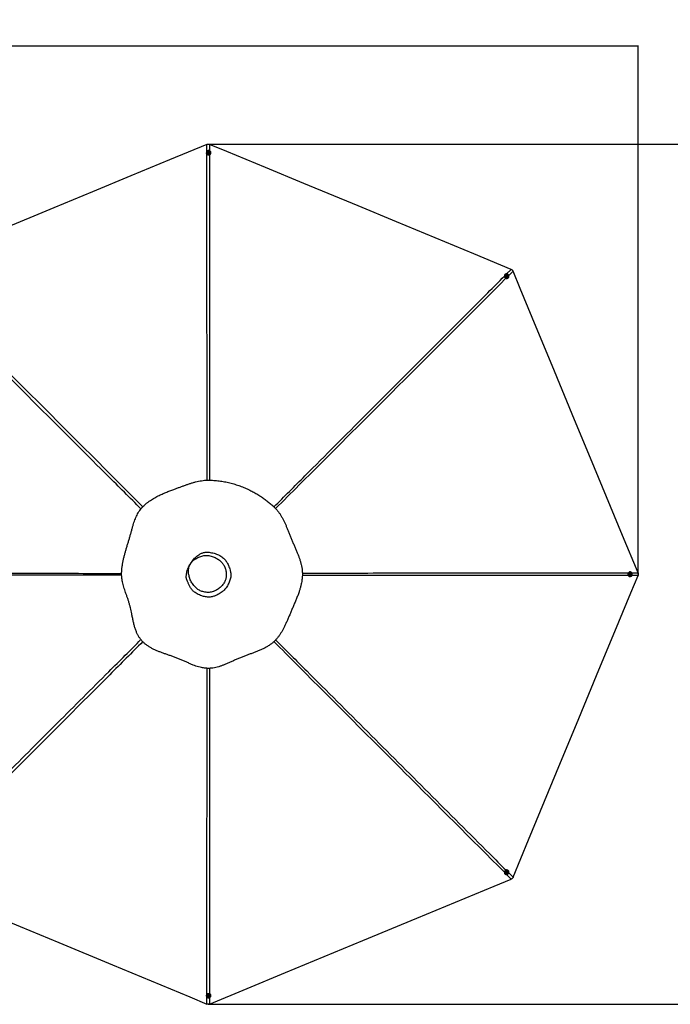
# Model space of a CAD drawing. Header units: millimetres. Extents: x 20 to 26059, y 28 to 17777.
# Tile 66 of 90: x 10965 to 16260, y 9765 to 17777. Entities that reach past the tile are written whole.
import ezdxf

# ---------------------------------------------------------------- set-up
doc = ezdxf.new("R2010")
doc.units = ezdxf.units.MM
doc.header["$LTSCALE"] = 2
doc.layers.add('COMPONENT_GEOMETRY', color=7, linetype='Continuous')
doc.styles.add('SLDTEXTSTYLE0', font='TXT', dxfattribs={"width": 0.75})
doc.dimstyles.new('SLDDIMSTYLE0', dxfattribs={"dimtxt": 150, "dimasz": 6.604, "dimexe": 0, "dimexo": 0.0625, "dimgap": 37.5, "dimtad": 0, "dimtih": 1, "dimtoh": 1, "dimdec": 0, "dimrnd": 1e-09, "dimzin": 12, "dimdsep": 46, "dimtxsty": 'SLDTEXTSTYLE0', "dimsah": 1, "dimcen": 0.09, "dimadec": 0, "dimazin": 3, "dimtfac": 1, "dimtdec": 0, "dimtofl": 0, "dimtmove": 0, "dimatfit": 3, "dimfxl": 1, "dimfrac": 2, "dimtolj": 1, "dimtzin": 12, "dimarcsym": 0})

# ---------------------------------------------------------------- blocks, each defined once
blk = doc.blocks.new('_D')
at = {"layer": 'COMPONENT_GEOMETRY', "color": 7}
for p, q in [((8742.9, 17777.2), (8697.2, 17777.2)), ((8697.2, 17777.2), (8697.2, 17539.1)), ((9454, 17777.2), (9499.7, 17777.2)), ((9499.7, 17777.2), (9499.7, 17539.1)), ((2197.2, 13286.2), (2197.2, 17567.6)), ((2197.2, 17561.2), (8628.2, 17561.2)), ((15999.8, 17561.2), (9568.7, 17561.2)), ((15999.8, 13309.5), (15999.8, 17567.6)), ((8697.2, 17539.1), (8742.9, 17539.1)), ((9499.7, 17539.1), (9454, 17539.1))]:
    blk.add_line(p, q, dxfattribs=at)
for points in [[(2197.2, 17561.2), (2203.8, 17560.2), (2203.8, 17562.2)], [(15999.8, 17561.2), (15993.1, 17562.2), (15993.1, 17560.2)]]:
    blk.add_solid(points, dxfattribs=at)
at = {"layer": 'COMPONENT_GEOMETRY', "color": 7, "char_height": 150, "attachment_point": 1, "style": 'SLDTEXTSTYLE0'}
for s, insert in [('22\'7.70"', (8742.9, 17732.5)), ('6901mm', (8689.3, 17508.1))]:
    blk.add_mtext(s, dxfattribs=dict(at, insert=insert))
blk = doc.blocks.new('_D_1')
at = {"layer": 'COMPONENT_GEOMETRY', "color": 7}
for p, q in [((12532.8, 16764.3), (17121, 16764.3)), ((17114.6, 16764.3), (17114.6, 13510.9)), ((16759.1, 13480.5), (16713.4, 13480.5)), ((16713.4, 13480.5), (16713.4, 13242.3)), ((17470.1, 13480.5), (17515.8, 13480.5)), ((17515.8, 13480.5), (17515.8, 13242.3)), ((16713.4, 13242.3), (16759.1, 13242.3)), ((17515.8, 13242.3), (17470.1, 13242.3)), ((17114.6, 9764.5), (17114.6, 13017.9)), ((12552.6, 9764.5), (17121, 9764.5))]:
    blk.add_line(p, q, dxfattribs=at)
for points in [[(17114.6, 16764.3), (17113.6, 16757.7), (17115.6, 16757.7)], [(17114.6, 9764.5), (17115.6, 9771.1), (17113.6, 9771.1)]]:
    blk.add_solid(points, dxfattribs=at)
at = {"layer": 'COMPONENT_GEOMETRY', "color": 7, "char_height": 150, "attachment_point": 1, "style": 'SLDTEXTSTYLE0'}
for s, insert in [('11\'5.79"', (16759.1, 13435.7)), ('3500mm', (16705.4, 13211.3))]:
    blk.add_mtext(s, dxfattribs=dict(at, insert=insert))

msp = doc.modelspace()

# ---------------------------------------------------------------- linework, layer by layer
at = {"color": 8, "linetype": 'Continuous', "lineweight": 25}
for p, q in [((12489.24, 16706.53), (12489.23, 16762.15)), ((12510.47, 16762.15), (12510.46, 16710.35)), ((14928.26, 15707.85), (14965.6, 15745.2)), ((14980.62, 15730.18), (14945.21, 15694.78)), ((15997.57, 13253.81), (15947.3, 13253.82)), ((15947.46, 13275.05), (15997.57, 13275.05)), ((14965.6, 10783.67), (14928.25, 10821.03)), ((14945.16, 10834.13), (14980.62, 10798.68)), ((12489.23, 9766.72), (12489.24, 9822.29)), ((12510.47, 9818.55), (12510.47, 9766.72))]:
    msp.add_line(p, q, dxfattribs=at)
at = {"color": 7, "linetype": 'Continuous', "lineweight": 25}
for p, q in [((12483.91, 16694.9), (12483.91, 16693.49)), ((12493.2, 16695.25), (12493.21, 16694.94)), ((12499.24, 16697.46), (12501.22, 16700.07)), ((12500.72, 16694.59), (12499.24, 16697.46)), ((12499.63, 16696.71), (12500.24, 16697.51)), ((12500.24, 16697.51), (12501.22, 16698.81)), ((12504.17, 16694.33), (12500.72, 16694.59)), ((12501.22, 16700.07), (12504.67, 16699.81)), ((12501.22, 16698.81), (12501.22, 16700.07)), ((12501.22, 16698.81), (12502.95, 16698.68)), ((12502.95, 16698.68), (12504.67, 16698.55)), ((12506.15, 16696.94), (12504.17, 16694.33)), ((12504.67, 16699.81), (12506.15, 16696.94)), ((12504.67, 16698.55), (12504.67, 16699.81)), ((12504.67, 16698.55), (12505.41, 16697.12)), ((12505.41, 16697.12), (12505.77, 16696.44)), ((12512.21, 16695.03), (12512.2, 16695.33)), ((12521.51, 16693.66), (12521.51, 16695.07)), ((14915.13, 15703.45), (14914.14, 15702.45)), ((14921.94, 15697.11), (14921.73, 15696.9)), ((14926.79, 15691.32), (14927.77, 15694.39)), ((14929.04, 15688.69), (14926.79, 15691.32)), ((14927.51, 15693.59), (14928.5, 15693.73)), ((14927.77, 15694.39), (14931.01, 15694.84)), ((14928.5, 15693.73), (14930.12, 15693.95)), ((14932.28, 15689.14), (14929.04, 15688.69)), ((14930.12, 15693.95), (14931.01, 15694.84)), ((14930.12, 15693.95), (14931.25, 15692.64)), ((14931.01, 15694.84), (14933.26, 15692.22)), ((14931.25, 15692.64), (14932.38, 15691.33)), ((14931.89, 15689.79), (14931.66, 15689.05)), ((14932.38, 15691.33), (14931.89, 15689.79)), ((14933.26, 15692.22), (14932.28, 15689.14)), ((14932.38, 15691.33), (14933.26, 15692.22)), ((14935.21, 15683.5), (14935.42, 15683.72)), ((14940.81, 15675.95), (14941.8, 15676.95)), ((15933.25, 13283.23), (15931.85, 13283.23)), ((15931.85, 13245.63), (15933.25, 13245.63)), ((15932.59, 13262.95), (15932.85, 13266.4)), ((15935.2, 13260.98), (15932.59, 13262.95)), ((15932.85, 13266.4), (15935.72, 13267.88)), ((15933.56, 13273.93), (15933.25, 13273.93)), ((15933.25, 13254.93), (15933.56, 13254.93)), ((15935.38, 13261.72), (15934.69, 13261.36)), ((15934.97, 13267.5), (15935.77, 13266.9)), ((15938.07, 13262.46), (15935.2, 13260.98)), ((15936.82, 13262.46), (15935.38, 13261.72)), ((15935.72, 13267.88), (15938.33, 13265.91)), ((15935.77, 13266.9), (15937.07, 13265.91)), ((15936.95, 13264.19), (15936.82, 13262.46)), ((15936.82, 13262.46), (15938.07, 13262.46)), ((15937.07, 13265.91), (15936.95, 13264.19)), ((15937.07, 13265.91), (15938.33, 13265.91)), ((15938.33, 13265.91), (15938.07, 13262.46)), ((14914.14, 10826.41), (14915.13, 10825.41)), ((14921.73, 10831.97), (14921.94, 10831.75)), ((14926.95, 10838.08), (14929.57, 10840.34)), ((14927.4, 10834.84), (14926.95, 10838.08)), ((14928.06, 10835.24), (14927.31, 10835.48)), ((14930.48, 10833.86), (14927.4, 10834.84)), ((14929.59, 10834.75), (14928.06, 10835.24)), ((14929.57, 10840.34), (14932.65, 10839.36)), ((14930.91, 10835.88), (14929.59, 10834.75)), ((14929.59, 10834.75), (14930.48, 10833.86)), ((14933.1, 10836.12), (14930.48, 10833.86)), ((14932.22, 10837.01), (14930.91, 10835.88)), ((14931.85, 10839.61), (14931.99, 10838.63)), ((14931.99, 10838.63), (14932.22, 10837.01)), ((14932.22, 10837.01), (14933.1, 10836.12)), ((14932.65, 10839.36), (14933.1, 10836.12)), ((14935.42, 10845.14), (14935.21, 10845.36)), ((14941.8, 10851.92), (14940.81, 10852.91)), ((12483.91, 9835.37), (12483.91, 9833.96)), ((12493.21, 9833.92), (12493.2, 9833.62)), ((12499.24, 9831.92), (12501.21, 9834.53)), ((12500.73, 9829.06), (12499.24, 9831.92)), ((12499.99, 9831.75), (12499.63, 9832.44)), ((12500.73, 9830.31), (12499.99, 9831.75)), ((12500.73, 9830.31), (12500.73, 9829.06)), ((12502.46, 9830.18), (12500.73, 9830.31)), ((12504.18, 9828.8), (12500.73, 9829.06)), ((12501.21, 9834.53), (12504.66, 9834.27)), ((12504.19, 9830.05), (12502.46, 9830.18)), ((12506.15, 9831.41), (12504.18, 9828.8)), ((12504.19, 9830.05), (12504.18, 9828.8)), ((12505.17, 9831.36), (12504.19, 9830.05)), ((12504.66, 9834.27), (12506.15, 9831.41)), ((12505.76, 9832.15), (12505.17, 9831.36)), ((12512.2, 9833.53), (12512.21, 9833.84)), ((12521.51, 9833.8), (12521.51, 9835.21))]:
    msp.add_line(p, q, dxfattribs=at)
at = {"color": 7, "linetype": 'Continuous', "lineweight": 25, "flags": 128}
for points in [[(12489.23, 16762.15), (12184.65, 16635.98), (11870.57, 16505.89), (11556.49, 16375.79), (11242.42, 16245.7), (10802.39, 16063.43), (10488.31, 15933.34), (10174.23, 15803.24), (10035.96, 15745.97)], [(14965.6, 15745.2), (14661.01, 15871.36), (14346.94, 16001.46), (14032.86, 16131.55), (13718.79, 16261.65), (13278.75, 16443.91), (12964.68, 16574.01), (12650.6, 16704.1), (12510.47, 16762.15)], [(12520.98, 16699.05), (12519.76, 16702.24), (12517.89, 16705.14), (12515.44, 16707.66), (12512.49, 16709.68), (12509.17, 16711.15), (12505.6, 16711.99), (12501.92, 16712.18), (12498.27, 16711.7), (12494.8, 16710.59), (12491.62, 16708.87), (12488.87, 16706.63), (12486.65, 16703.93), (12485.05, 16700.89), (12484.13, 16697.62), (12483.92, 16694.26), (12484.44, 16690.92), (12485.65, 16687.73), (12487.52, 16684.83), (12489.98, 16682.31), (12492.92, 16680.29), (12496.24, 16678.82), (12499.81, 16677.98), (12503.49, 16677.79), (12507.14, 16678.27), (12510.62, 16679.38), (12513.79, 16681.1), (12516.54, 16683.34), (12518.76, 16686.04), (12520.36, 16689.08), (12521.28, 16692.35), (12521.49, 16695.71), (12520.98, 16699.05)], [(12503.49, 16703.96), (12500.9, 16703.83), (12498.45, 16703.06), (12496.32, 16701.72), (12494.66, 16699.91), (12493.59, 16697.75), (12493.21, 16695.41), (12493.52, 16693.06), (12494.52, 16690.87), (12496.12, 16689.02), (12498.22, 16687.62), (12500.64, 16686.8), (12503.22, 16686.61), (12505.76, 16687.06), (12508.07, 16688.12), (12509.99, 16689.71), (12511.36, 16691.72), (12512.1, 16693.99), (12512.13, 16696.36), (12511.47, 16698.65), (12510.16, 16700.69), (12508.29, 16702.33), (12506.01, 16703.44), (12503.49, 16703.96)], [(12503.09, 16701.53), (12501.25, 16701.34), (12499.62, 16700.52), (12498.47, 16699.19), (12497.96, 16697.56), (12498.17, 16695.87), (12499.07, 16694.39), (12500.52, 16693.33), (12502.3, 16692.87), (12504.15, 16693.06), (12505.77, 16693.89), (12506.92, 16695.22), (12507.43, 16696.85), (12507.22, 16698.53), (12506.32, 16700.01), (12504.87, 16701.07), (12503.09, 16701.53)], [(14944.27, 15680.16), (14945.66, 15683.27), (14946.39, 15686.65), (14946.43, 15690.17), (14945.79, 15693.68), (14944.47, 15697.06), (14942.55, 15700.18), (14940.08, 15702.92), (14937.16, 15705.16), (14933.91, 15706.84), (14930.45, 15707.87), (14926.92, 15708.22), (14923.45, 15707.88), (14920.16, 15706.86), (14917.2, 15705.2), (14914.67, 15702.97), (14912.67, 15700.24), (14911.28, 15697.13), (14910.55, 15693.75), (14910.5, 15690.23), (14911.15, 15686.72), (14912.46, 15683.33), (14914.39, 15680.22), (14916.86, 15677.48), (14919.77, 15675.23), (14923.02, 15673.56), (14926.48, 15672.53), (14930.02, 15672.18), (14933.49, 15672.52), (14936.77, 15673.54), (14939.74, 15675.2), (14942.27, 15677.43), (14944.27, 15680.16)], [(15997.57, 13275.05), (15871.4, 13579.64), (15741.31, 13893.71), (15611.21, 14207.79), (15481.12, 14521.87), (15298.85, 14961.9), (15168.76, 15275.97), (15038.66, 15590.05), (14980.62, 15730.18)], [(14914.14, 15702.45), (14913.68, 15701.97), (14911.68, 15699.24), (14910.29, 15696.13), (14909.56, 15692.75), (14909.51, 15689.24), (14910.16, 15685.72), (14911.47, 15682.34), (14913.4, 15679.22), (14915.87, 15676.48), (14918.78, 15674.24), (14922.03, 15672.57), (14925.49, 15671.53), (14929.03, 15671.18), (14932.5, 15671.52), (14935.78, 15672.54), (14938.75, 15674.2), (14940.81, 15675.95)], [(14935.37, 15696), (14933.45, 15697.73), (14931.18, 15698.92), (14928.72, 15699.48), (14926.26, 15699.37), (14923.98, 15698.6), (14922.05, 15697.21), (14920.61, 15695.33), (14919.77, 15693.08), (14919.59, 15690.63), (14920.09, 15688.16), (14921.22, 15685.87), (14922.91, 15683.91), (14925.02, 15682.43), (14927.41, 15681.55), (14929.89, 15681.32), (14932.28, 15681.77), (14934.41, 15682.86), (14936.11, 15684.51), (14937.26, 15686.59), (14937.77, 15688.97), (14937.61, 15691.44), (14936.79, 15693.85), (14935.37, 15696)], [(14933.37, 15694.56), (14931.93, 15695.72), (14930.2, 15696.28), (14928.44, 15696.16), (14926.93, 15695.36), (14925.89, 15694.02), (14925.47, 15692.34), (14925.75, 15690.57), (14926.68, 15688.98), (14928.12, 15687.81), (14929.85, 15687.25), (14931.61, 15687.37), (14933.12, 15688.17), (14934.16, 15689.51), (14934.58, 15691.19), (14934.3, 15692.97), (14933.37, 15694.56)], [(14980.62, 10798.68), (15106.78, 11103.27), (15236.88, 11417.35), (15366.97, 11731.42), (15497.07, 12045.5), (15679.33, 12485.53), (15809.43, 12799.61), (15939.52, 13113.68), (15997.57, 13253.81)], [(15931.85, 13283.23), (15931.12, 13283.22), (15927.78, 13282.7), (15924.59, 13281.48), (15921.68, 13279.61), (15919.17, 13277.15), (15917.14, 13274.21), (15915.67, 13270.88), (15914.83, 13267.32), (15914.64, 13263.64), (15915.11, 13259.99), (15916.23, 13256.51), (15917.95, 13253.34), (15920.2, 13250.59), (15922.9, 13248.37), (15925.94, 13246.77), (15929.21, 13245.85), (15931.85, 13245.63)], [(15937.32, 13246.17), (15940.51, 13247.38), (15943.42, 13249.26), (15945.93, 13251.71), (15947.96, 13254.66), (15949.43, 13257.98), (15950.27, 13261.55), (15950.46, 13265.23), (15949.99, 13268.88), (15948.87, 13272.36), (15947.15, 13275.53), (15944.9, 13278.28), (15942.21, 13280.49), (15939.16, 13282.09), (15935.89, 13283.01), (15932.52, 13283.22), (15929.18, 13282.7), (15925.99, 13281.48), (15923.09, 13279.61), (15920.57, 13277.15), (15918.54, 13274.21), (15917.08, 13270.88), (15916.23, 13267.32), (15916.05, 13263.64), (15916.52, 13259.99), (15917.63, 13256.51), (15919.35, 13253.34), (15921.6, 13250.59), (15924.3, 13248.37), (15927.34, 13246.77), (15930.61, 13245.85), (15933.98, 13245.65), (15937.32, 13246.17)], [(15942.23, 13263.66), (15942.1, 13266.24), (15941.34, 13268.69), (15940, 13270.82), (15938.18, 13272.48), (15936.02, 13273.54), (15933.67, 13273.93), (15931.32, 13273.61), (15929.13, 13272.61), (15927.28, 13271.01), (15925.88, 13268.91), (15925.06, 13266.49), (15924.87, 13263.91), (15925.32, 13261.37), (15926.38, 13259.06), (15927.98, 13257.14), (15929.98, 13255.77), (15932.26, 13255.04), (15934.63, 13255), (15936.92, 13255.67), (15938.96, 13256.98), (15940.6, 13258.85), (15941.72, 13261.13), (15942.23, 13263.66)], [(15939.79, 13264.05), (15939.6, 13265.89), (15938.77, 13267.51), (15937.44, 13268.66), (15935.81, 13269.17), (15934.13, 13268.95), (15932.64, 13268.05), (15931.59, 13266.6), (15931.12, 13264.82), (15931.32, 13262.98), (15932.14, 13261.36), (15933.47, 13260.21), (15935.1, 13259.7), (15936.79, 13259.91), (15938.27, 13260.81), (15939.33, 13262.26), (15939.79, 13264.05)], [(14940.81, 10852.91), (14940.24, 10853.46), (14937.51, 10855.46), (14934.4, 10856.84), (14931.02, 10857.57), (14927.5, 10857.62), (14923.98, 10856.97), (14920.6, 10855.65), (14917.48, 10853.72), (14914.74, 10851.26), (14912.5, 10848.34), (14910.83, 10845.09), (14909.8, 10841.64), (14909.45, 10838.1), (14909.79, 10834.63), (14910.81, 10831.35), (14912.47, 10828.39), (14914.14, 10826.41)], [(14918.43, 10822.87), (14921.55, 10821.48), (14924.93, 10820.75), (14928.45, 10820.71), (14931.96, 10821.36), (14935.35, 10822.67), (14938.47, 10824.6), (14941.2, 10827.07), (14943.45, 10829.99), (14945.12, 10833.23), (14946.15, 10836.69), (14946.5, 10840.22), (14946.16, 10843.7), (14945.14, 10846.97), (14943.47, 10849.93), (14941.23, 10852.46), (14938.5, 10854.46), (14935.39, 10855.85), (14932.01, 10856.58), (14928.49, 10856.62), (14924.97, 10855.97), (14921.59, 10854.66), (14918.47, 10852.73), (14915.73, 10850.26), (14913.49, 10847.34), (14911.82, 10844.1), (14910.79, 10840.64), (14910.44, 10837.11), (14910.78, 10833.63), (14911.8, 10830.35), (14913.46, 10827.39), (14915.7, 10824.87), (14918.43, 10822.87)], [(14934.27, 10831.77), (14936.01, 10833.69), (14937.2, 10835.96), (14937.76, 10838.42), (14937.64, 10840.88), (14936.87, 10843.15), (14935.48, 10845.08), (14933.59, 10846.52), (14931.34, 10847.36), (14928.89, 10847.54), (14926.43, 10847.04), (14924.13, 10845.9), (14922.17, 10844.22), (14920.69, 10842.1), (14919.81, 10839.72), (14919.58, 10837.24), (14920.03, 10834.85), (14921.12, 10832.72), (14922.77, 10831.03), (14924.86, 10829.88), (14927.24, 10829.37), (14929.72, 10829.53), (14932.12, 10830.35), (14934.27, 10831.77)], [(14932.82, 10833.76), (14933.98, 10835.2), (14934.54, 10836.93), (14934.42, 10838.68), (14933.62, 10840.2), (14932.28, 10841.24), (14930.59, 10841.65), (14928.82, 10841.37), (14927.23, 10840.44), (14926.07, 10839), (14925.5, 10837.27), (14925.63, 10835.51), (14926.43, 10834), (14927.77, 10832.96), (14929.46, 10832.55), (14931.23, 10832.83), (14932.82, 10833.76)], [(10035.96, 10782.9), (10340.54, 10656.74), (10654.62, 10526.64), (10968.7, 10396.55), (11282.77, 10266.45), (11720.95, 10084.95), (12035.03, 9954.86), (12349.1, 9824.76), (12489.23, 9766.72)], [(12510.47, 9766.72), (12815.06, 9892.88), (13129.13, 10022.98), (13443.21, 10153.07), (13757.29, 10283.17), (14197.32, 10465.43), (14511.4, 10595.53), (14825.47, 10725.62), (14965.6, 10783.67)], [(12484.44, 9829.81), (12485.66, 9826.63), (12487.54, 9823.72), (12490, 9821.21), (12492.94, 9819.18), (12496.27, 9817.72), (12499.84, 9816.88), (12503.52, 9816.69), (12507.16, 9817.16), (12510.64, 9818.27), (12513.81, 9819.99), (12516.56, 9822.24), (12518.77, 9824.93), (12520.37, 9827.97), (12521.29, 9831.24), (12521.49, 9834.61), (12520.97, 9837.95), (12519.75, 9841.13), (12517.87, 9844.04), (12515.41, 9846.55), (12512.47, 9848.58), (12509.14, 9850.04), (12505.57, 9850.88), (12501.89, 9851.07), (12498.25, 9850.6), (12494.77, 9849.48), (12491.6, 9847.77), (12488.85, 9845.52), (12486.64, 9842.82), (12485.04, 9839.79), (12484.13, 9836.52), (12483.92, 9833.15), (12484.44, 9829.81)], [(12501.94, 9824.91), (12504.52, 9825.04), (12506.97, 9825.8), (12509.1, 9827.14), (12510.76, 9828.96), (12511.82, 9831.12), (12512.2, 9833.46), (12511.88, 9835.81), (12510.88, 9837.99), (12509.27, 9839.85), (12507.18, 9841.24), (12504.75, 9842.06), (12502.17, 9842.25), (12499.63, 9841.8), (12497.32, 9840.74), (12495.41, 9839.15), (12494.04, 9837.14), (12493.31, 9834.87), (12493.28, 9832.5), (12493.94, 9830.22), (12495.26, 9828.18), (12497.13, 9826.54), (12499.41, 9825.42), (12501.94, 9824.91)], [(12502.31, 9827.33), (12504.15, 9827.52), (12505.77, 9828.35), (12506.92, 9829.68), (12507.43, 9831.31), (12507.22, 9832.99), (12506.31, 9834.48), (12504.86, 9835.53), (12503.08, 9836), (12501.24, 9835.8), (12499.62, 9834.98), (12498.47, 9833.65), (12497.96, 9832.02), (12498.17, 9830.33), (12499.08, 9828.85), (12500.53, 9827.8), (12502.31, 9827.33)]]:
    msp.add_lwpolyline(points, dxfattribs=at)
at = {"color": 7, "linetype": 'Continuous', "lineweight": 25}
for centre, radius, start, end in [((12500.4, 16693.7), 16.49, 180.728845, 227.601364), ((12502.7, 16695.65), 9.52, 184.24805, 356.262512), ((12502.32, 16695.92), 2.62, 142.657805, 167.902695), ((12502.68, 16695.58), 3.11, 85.019219, 141.80522), ((12502.78, 16695.68), 3, 28.568958, 86.72221), ((12503.13, 16695.94), 2.57, 8.493212, 27.402549), ((12504.31, 16693.97), 17.2, 291.289357, 358.961637), ((14928.93, 15690.67), 9.52, 139.146124, 311.21615), ((14928.85, 15691.13), 2.62, 97.685884, 122.939963), ((14928.87, 15690.64), 3.11, 40.018165, 96.83619), ((14929.01, 15690.64), 3, 343.556684, 41.711224), ((14929.44, 15690.57), 2.57, 323.363067, 342.399973), ((15933.91, 13264.43), 9.52, 93.952877, 266.047123), ((15934.2, 13264), 2.57, 278.239214, 297.422897), ((15934.18, 13264.81), 2.62, 52.717729, 77.861805), ((15933.94, 13264.36), 3.01, 298.572402, 356.702589), ((15933.85, 13264.46), 3.1, 355.012502, 51.863461), ((14928.93, 10838.2), 9.52, 48.782347, 220.855378), ((14928.83, 10837.69), 2.57, 233.194153, 252.45788), ((14928.9, 10838.13), 3.01, 253.606816, 311.701221), ((14928.91, 10838.26), 3.1, 310.005439, 6.871172), ((14929.4, 10838.27), 2.62, 7.734809, 32.71455), ((12500.44, 9835.14), 16.53, 132.462619, 179.207178), ((12502.7, 9833.22), 9.52, 3.735355, 175.754083), ((12502.27, 9832.93), 2.57, 188.254646, 207.484569), ((12502.63, 9833.19), 3.01, 208.639922, 266.707849), ((12502.73, 9833.27), 3.1, 265.001005, 321.854681), ((12503.09, 9832.94), 2.62, 322.72707, 347.584316), ((12504.22, 9834.83), 17.3, 1.252047, 68.496959)]:
    msp.add_arc(centre, radius, start, end, dxfattribs=at)
for points, knots in [([(12489.23, 16762.15), (12491.49, 16762.92), (12494.56, 16763.97), (12499.35, 16764.41), (12503.36, 16764.22), (12507.33, 16763.36), (12509.63, 16762.47), (12510.47, 16762.15)], [0, 0, 0, 0, 0.3261716, 0.4447638, 0.6602889, 0.8759385, 1, 1, 1, 1]), ([(14965.6, 15745.2), (14967.74, 15744.15), (14970.66, 15742.72), (14974.36, 15739.64), (14977.06, 15736.68), (14979.25, 15733.26), (14980.25, 15731), (14980.62, 15730.18)], [0, 0, 0, 0, 0.3261716, 0.4447638, 0.6602889, 0.8759385, 1, 1, 1, 1]), ([(12244.92, 12582.35), (12254.05, 12578.7), (12272.27, 12571.43), (12298.95, 12559.7), (12325.2, 12547.93), (12351.22, 12536.41), (12375.82, 12526.18), (12399.21, 12517.43), (12421.46, 12510.27), (12442.24, 12504.94), (12461.45, 12501.35), (12478.92, 12499.23), (12496.6, 12498.35), (12516.38, 12498.8), (12538.18, 12501.04), (12561.71, 12505.43), (12584.89, 12511.49), (12607.73, 12518.9), (12630.28, 12527.37), (12654.13, 12537.26), (12679.37, 12548.47), (12706.18, 12560.74), (12733.29, 12573.04), (12760.85, 12584.96), (12788.3, 12595.8), (12815.35, 12605.85), (12841.82, 12615.41), (12868.18, 12625.01), (12894.34, 12634.92), (12920.18, 12645.47), (12945.58, 12656.99), (12970.37, 12669.81), (12993.42, 12683.73), (13014.53, 12698.79), (13033.5, 12714.82), (13050.88, 12732.4), (13066.76, 12751.15), (13081.26, 12770.92), (13094.56, 12791.55), (13106.83, 12812.88), (13118.25, 12834.8), (13129.74, 12858.76), (13141.39, 12884.8), (13153.38, 12912.95), (13165.33, 12941.63), (13177.49, 12970.57), (13190.16, 12999.91), (13202.95, 13029.56), (13215.59, 13059.61), (13227.59, 13089.74), (13237.84, 13117.92), (13246.31, 13144.23), (13253.08, 13168.6), (13258.65, 13193.28), (13262.47, 13216.25), (13264.74, 13237.35), (13265.76, 13256.44), (13265.69, 13275.5), (13264.27, 13296.56), (13261.13, 13319.51), (13256.03, 13344.11), (13249.55, 13368.27), (13241.98, 13392.03), (13233.54, 13415.45), (13223.84, 13440.17), (13212.97, 13466.28), (13201.08, 13493.88), (13189.1, 13521.56), (13177.39, 13549.25), (13166.3, 13576.71), (13155.71, 13603.42), (13145.45, 13629.12), (13135.3, 13653.73), (13125.02, 13677.32), (13114.36, 13699.99), (13103.1, 13721.8), (13091.03, 13742.73), (13077.93, 13762.74), (13063.67, 13781.72), (13045.61, 13802.23), (13023.11, 13823.61), (12996.95, 13846.6), (12969.41, 13868.45), (12940.62, 13889.21), (12910.49, 13908.9), (12879.13, 13927.42), (12844.93, 13945.58), (12807.94, 13963), (12768.1, 13979.28), (12727.35, 13993.5), (12685.77, 14005.6), (12643.43, 14015.47), (12607.63, 14021.73), (12578.72, 14025.5), (12556.88, 14027.7), (12534.93, 14029.24), (12513.04, 14030.1), (12491.43, 14030.28), (12468.77, 14028.96), (12445.2, 14026.05), (12420.7, 14021.51), (12396.6, 14015.79), (12372.75, 14009.13), (12349, 14001.68), (12325.16, 13993.62), (12301.05, 13985.04), (12276.53, 13976.09), (12251.56, 13966.95), (12224.19, 13956.94), (12194.64, 13945.93), (12163.06, 13933.61), (12131.53, 13920.46), (12104.66, 13908.16), (12082.28, 13896.95), (12064.27, 13887.22), (12046.25, 13876.64), (12028.22, 13865.04), (12010.26, 13852.21), (11992.54, 13838.04), (11976.09, 13823.09), (11961.07, 13807.62), (11947.63, 13791.66), (11935.57, 13774.36), (11924.75, 13755.96), (11915.13, 13736.61), (11906.52, 13716.46), (11898.75, 13695.61), (11891.27, 13673.05), (11883.97, 13648.74), (11876.63, 13622.63), (11869.29, 13595.79), (11861.59, 13568.41), (11853.46, 13540.84), (11845.19, 13513.35), (11836.96, 13486.04), (11828.95, 13458.91), (11821.35, 13431.91), (11814.33, 13404.96), (11808.05, 13378), (11802.72, 13350.96), (11798.54, 13323.84), (11796, 13299.32), (11794.82, 13277.56), (11794.57, 13258.59), (11795.61, 13239.73), (11797.94, 13221.09), (11801.57, 13201.21), (11806.61, 13180.22), (11812.98, 13158.17), (11820.01, 13136.46), (11827.77, 13113.96), (11836.05, 13090.56), (11844.57, 13066.08), (11852.63, 13041.45), (11859.9, 13016.66), (11866.1, 12991.89), (11871.53, 12967.47), (11877.06, 12940.54), (11882.83, 12911.52), (11889.29, 12880.75), (11896.34, 12851.41), (11904.47, 12823.36), (11913.64, 12798.01), (11923.89, 12775.3), (11935.08, 12755.18), (11947.98, 12736.4), (11962.62, 12719.22), (11978.63, 12703.59), (11996.93, 12688.54), (12017.55, 12674.34), (12040.39, 12661.13), (12064.01, 12649.42), (12088.27, 12638.87), (12113.11, 12629.16), (12138.48, 12619.98), (12164.38, 12611.02), (12190.82, 12601.98), (12217.8, 12592.59), (12235.82, 12585.79), (12244.92, 12582.35)], [0, 0, 0, 0, 0.0062079, 0.0123847, 0.0185275, 0.0246372, 0.0307136, 0.0357515, 0.0407647, 0.0457516, 0.0494761, 0.0531858, 0.0568886, 0.0606336, 0.0656625, 0.0707159, 0.0757949, 0.0808976, 0.0860265, 0.0911809, 0.0973971, 0.1036484, 0.1099363, 0.116261, 0.1226055, 0.1285507, 0.1344957, 0.1404391, 0.1463799, 0.1523162, 0.1582479, 0.1641727, 0.1700884, 0.1753383, 0.1805792, 0.1857567, 0.1909068, 0.1960997, 0.2013354, 0.2066101, 0.2119258, 0.2172802, 0.2237536, 0.2302781, 0.2368554, 0.2434816, 0.2500953, 0.257012, 0.2639405, 0.2708741, 0.2778026, 0.2832351, 0.2886523, 0.294047, 0.2994131, 0.303457, 0.3074802, 0.3114793, 0.3154719, 0.3208122, 0.32617, 0.3315397, 0.3369132, 0.3422866, 0.3476539, 0.3540791, 0.3604808, 0.3668553, 0.3731968, 0.379444, 0.385547, 0.3914459, 0.3971495, 0.4026894, 0.4080894, 0.4133727, 0.4185521, 0.423644, 0.4286621, 0.4336209, 0.4408799, 0.4482224, 0.4556009, 0.4630516, 0.4706144, 0.478305, 0.4860229, 0.4950456, 0.5040918, 0.5131652, 0.5222698, 0.5314085, 0.540585, 0.5451896, 0.5498053, 0.5544326, 0.5590731, 0.5636265, 0.5680646, 0.5733929, 0.5787174, 0.5840504, 0.5894025, 0.5947854, 0.6002096, 0.6056867, 0.6112314, 0.6168532, 0.6225079, 0.6296062, 0.636771, 0.6440355, 0.6514438, 0.6557602, 0.6601503, 0.6646266, 0.669204, 0.6739001, 0.6787296, 0.6836315, 0.6879634, 0.6923325, 0.6967724, 0.7013023, 0.7059222, 0.710634, 0.7154345, 0.7203229, 0.7260147, 0.7318156, 0.7377239, 0.743736, 0.7497899, 0.7558437, 0.7618906, 0.7679227, 0.7739342, 0.7799172, 0.7858631, 0.7917629, 0.7976083, 0.8033903, 0.807398, 0.8113778, 0.8153479, 0.8193167, 0.8232851, 0.8282375, 0.8331799, 0.8381049, 0.843009, 0.8485831, 0.8541205, 0.8596181, 0.8650715, 0.8704442, 0.8757132, 0.8808802, 0.8878858, 0.894593, 0.9010551, 0.9073121, 0.9133951, 0.9183508, 0.923216, 0.9280042, 0.9327336, 0.93743, 0.9421128, 0.9477263, 0.9533461, 0.9589832, 0.9646483, 0.9703546, 0.9761134, 0.9819397, 0.9878499, 0.9938627, 1, 1, 1, 1]), ([(12540.13, 13122.91), (12542.31, 13123.68), (12549.71, 13126.3), (12561.85, 13132.07), (12576.08, 13140.73), (12589.35, 13150.64), (12601.75, 13161.49), (12613.15, 13173.27), (12623.35, 13186.1), (12631.56, 13199.08), (12637.65, 13212.06), (12641.89, 13224.71), (12645.1, 13239.32), (12646.58, 13255.87), (12645.91, 13274.08), (12643.58, 13291.08), (12639.89, 13306.72), (12634.91, 13320.87), (12628.5, 13334.31), (12620.76, 13346.9), (12611.89, 13358.58), (12601.64, 13369.45), (12590.05, 13379.32), (12577.35, 13388.2), (12563.2, 13396.22), (12547.78, 13403.47), (12531.15, 13409.88), (12514.02, 13414.71), (12497.05, 13417.72), (12480.36, 13418.24), (12464.11, 13416.31), (12447.97, 13412.52), (12431.24, 13407.03), (12414.3, 13399.84), (12399.74, 13391.91), (12388.6, 13384.5), (12381.23, 13378.69), (12376.81, 13374.64), (12371.15, 13369.19), (12364.9, 13362.35), (12357.1, 13351.3), (12350.58, 13339.95), (12344.82, 13327.28), (12341.36, 13316.56), (12339.97, 13308.19), (12339.19, 13301.07), (12337.88, 13292.65), (12337.45, 13281.05), (12339.62, 13267.85), (12343.3, 13253.27), (12346.61, 13241.43), (12348.66, 13232.19), (12350.22, 13225.7), (12354.2, 13215.81), (12361.62, 13203.14), (12371.82, 13187.55), (12382.48, 13173.81), (12392.78, 13161.46), (12402.96, 13150.7), (12414.48, 13141.15), (12427.44, 13133.4), (12441.34, 13127.18), (12456.62, 13122.36), (12473.06, 13118.81), (12490.55, 13116.7), (12507.74, 13116.4), (12524.46, 13118.26), (12534.91, 13121.36), (12540.13, 13122.91)], [0, 0, 0, 0, 0.0072764, 0.0247087, 0.0422029, 0.0596666, 0.0768168, 0.0940443, 0.1112313, 0.1283259, 0.1422861, 0.1562951, 0.1702649, 0.1893081, 0.2084434, 0.2275387, 0.2432439, 0.2589901, 0.2746891, 0.2900483, 0.305445, 0.320796, 0.3370239, 0.3532946, 0.3695346, 0.3881862, 0.4069112, 0.4255902, 0.4441788, 0.4610592, 0.477957, 0.4955746, 0.5131993, 0.5333411, 0.5534763, 0.5653085, 0.5754622, 0.5830176, 0.5841911, 0.6002017, 0.6121123, 0.626723, 0.6413574, 0.6559067, 0.6620279, 0.6681563, 0.6785116, 0.6888287, 0.7045752, 0.7204041, 0.7362364, 0.743246, 0.7502516, 0.7572127, 0.7767532, 0.7963351, 0.8159004, 0.831457, 0.8470145, 0.8624895, 0.8784082, 0.8943974, 0.910344, 0.9288025, 0.9472971, 0.9657314, 0.9828605, 1, 1, 1, 1]), ([(12340.75, 13327.36), (12340.75, 13327.36), (12342.82, 13331.84), (12347.6, 13340.5), (12355.04, 13351.97), (12362.83, 13363.41), (12371.81, 13375.4), (12382.9, 13388.19), (12395.08, 13400.91), (12407.88, 13412.51), (12420.42, 13421.95), (12432.49, 13429.28), (12443.77, 13434.76), (12455.94, 13439.16), (12468.91, 13442.24), (12482.53, 13443.97), (12498.54, 13443.82), (12516.69, 13441.71), (12536.91, 13437.99), (12556.74, 13432.53), (12575.49, 13425.56), (12593.01, 13417.1), (12609.12, 13407.18), (12622.71, 13396.62), (12633.67, 13385.69), (12642.34, 13374.96), (12650.01, 13363.49), (12657.5, 13349.96), (12664.69, 13334.4), (12671.5, 13316.85), (12676.6, 13300.9), (12680.33, 13286.72), (12682.67, 13274.33), (12683.94, 13261.8), (12683.75, 13247.88), (12681.32, 13232.45), (12676.67, 13215.77), (12670.34, 13199.23), (12663.16, 13183.52), (12655.28, 13168.61), (12646.37, 13154.8), (12636.22, 13141.87), (12625.19, 13130.77), (12612.04, 13119.97), (12596.97, 13109.28), (12579.1, 13098.94), (12563.92, 13091.74), (12554.69, 13088.23), (12551.88, 13087.16)], [0, 0, 0, 0, 0.0000002, 0.0203889, 0.0408106, 0.0565401, 0.0775538, 0.1026778, 0.1265063, 0.1503545, 0.1741376, 0.1913953, 0.2086868, 0.2259239, 0.2447788, 0.26369, 0.2825218, 0.3107671, 0.3391119, 0.3674387, 0.3956593, 0.4216689, 0.4477357, 0.4737053, 0.4926044, 0.5115948, 0.5306227, 0.5495729, 0.5754744, 0.6014098, 0.6273191, 0.6446575, 0.6620622, 0.6794019, 0.6966514, 0.7194236, 0.7437523, 0.7681532, 0.7925322, 0.8151184, 0.8378066, 0.8604327, 0.8829339, 0.9023067, 0.9307126, 0.9591764, 0.9875828, 1, 1, 1, 1]), ([(12335.06, 13196.08), (12335.06, 13196.08), (12334.11, 13198.94), (12331.85, 13204.57), (12328.06, 13212.51), (12324.73, 13220.35), (12322.34, 13228.22), (12321.12, 13235.28), (12320.66, 13243.42), (12320.98, 13252.61), (12322.38, 13263.78), (12324.37, 13274.86), (12326.15, 13285.88), (12328.47, 13296.7), (12332.15, 13306.99), (12336.02, 13315.3), (12339.27, 13321.93), (12340.41, 13325.53), (12340.75, 13327.36), (12340.75, 13327.36)], [0, 0, 0, 0, 0.00000087, 0.06626873, 0.13262296, 0.19258676, 0.25264738, 0.31239042, 0.34892882, 0.43110538, 0.51359502, 0.59640288, 0.67901473, 0.7584829, 0.83827325, 0.91795766, 0.95910588, 0.99999912, 1, 1, 1, 1]), ([(15997.57, 13275.05), (15998.34, 13272.8), (15999.39, 13269.72), (15999.82, 13264.95), (15999.65, 13260.95), (15998.78, 13256.98), (15997.89, 13254.65), (15997.57, 13253.81)], [0, 0, 0, 0, 0.3261569, 0.4447437, 0.6569461, 0.8759441, 1, 1, 1, 1]), ([(12551.88, 13087.16), (12547.26, 13085.61), (12538.01, 13082.5), (12523.68, 13079.45), (12508.67, 13077.85), (12493.09, 13078.3), (12477.19, 13080.57), (12461.54, 13084.24), (12444.99, 13089.31), (12427.54, 13095.67), (12409.57, 13104), (12394.28, 13113.13), (12381.94, 13122.98), (12372.22, 13132.8), (12363.46, 13143.5), (12353.86, 13157.41), (12344.02, 13174.81), (12337.81, 13188.9), (12335.06, 13196.08), (12335.06, 13196.08)], [0, 0, 0, 0, 0.0544169, 0.1089301, 0.1632464, 0.2226621, 0.2823943, 0.3423633, 0.4021035, 0.4757802, 0.5495445, 0.6230117, 0.6741142, 0.7254965, 0.7770122, 0.8282974, 0.9141395, 0.9999996, 1, 1, 1, 1]), ([(14980.62, 10798.68), (14980.47, 10798.33), (14979.69, 10796.51), (14977.92, 10793.38), (14974.76, 10789.49), (14970.73, 10786.21), (14967.46, 10784.45), (14965.71, 10783.71), (14965.6, 10783.67)], [0, 0, 0, 0, 0.0530565, 0.2728854, 0.4925364, 0.7381047, 0.9839564, 1, 1, 1, 1]), ([(12510.47, 9766.72), (12510.14, 9766.59), (12508.36, 9765.87), (12504.99, 9764.92), (12500.15, 9764.37), (12495.12, 9764.81), (12491.45, 9765.82), (12489.54, 9766.59), (12489.23, 9766.72)], [0, 0, 0, 0, 0.0487474, 0.2641427, 0.4793688, 0.7165261, 0.9539142, 1, 1, 1, 1])]:
    msp.add_open_spline(points, degree=3, knots=knots, dxfattribs=at)
at = {"color": 8, "linetype": 'Continuous', "lineweight": 25}
for points, knots in [([(12490.49, 14030), (12490.31, 14149.08), (12489.76, 14502.18), (12489.47, 15323.42), (12489.31, 16088.2), (12489.25, 16618.94), (12489.24, 16681.56)], [0, 0, 0, 0, 0.1347509, 0.3995504, 0.9291519, 1, 1, 1, 1]), ([(12510.46, 16678.2), (12510.42, 16296.83), (12510.35, 15709.47), (12510.08, 14916.14), (12509.85, 14414.76), (12509.36, 14119.4), (12509.21, 14030)], [0, 0, 0, 0, 0.43201571, 0.66535856, 0.89870143, 1, 1, 1, 1]), ([(11952.19, 13796.62), (11862.01, 13886.44), (11611.48, 14135.99), (11040.95, 14706), (10486.96, 15259.68), (10093.15, 15653.38), (10019.57, 15726.94)], [0, 0, 0, 0, 0.13982112, 0.38845823, 0.88573691, 1, 1, 1, 1]), ([(10035.96, 15745.97), (10325.37, 15456.47), (10760.42, 15021.29), (11340.91, 14440.29), (11695.19, 14085.58), (11903.56, 13876.32), (11966.61, 13813)], [0, 0, 0, 0, 0.4494854, 0.6756689, 0.9018524, 1, 1, 1, 1]), ([(13034.46, 13812.27), (13118.57, 13896.65), (13367.9, 14146.75), (13948.44, 14727.7), (14489.5, 15268.99), (14865.14, 15644.72), (14909.81, 15689.4)], [0, 0, 0, 0, 0.1347171, 0.399333, 0.9285674, 1, 1, 1, 1]), ([(14922.88, 15672.46), (14652.63, 15402.27), (14236.72, 14986.45), (13675.02, 14425.13), (13320.35, 14070.79), (13111.18, 13862.31), (13047.88, 13799.22)], [0, 0, 0, 0, 0.4325243, 0.66567403, 0.89882377, 1, 1, 1, 1]), ([(10724.84, 13271.99), (10843.73, 13271.97), (11156.27, 13271.9), (11512.96, 13271.76), (11750.74, 13271.47), (11794.9, 13271.42)], [0, 0, 0, 0, 0.3333213, 0.8761975, 1, 1, 1, 1]), ([(11794.85, 13257.45), (11701.02, 13257.35), (11385.22, 13257.01), (11028.54, 13256.91), (10765.69, 13256.88), (10724.84, 13256.87)], [0, 0, 0, 0, 0.2630804, 0.8854677, 1, 1, 1, 1]), ([(13265.5, 13273.79), (13384.56, 13273.98), (13737.63, 13274.52), (14558.84, 13274.81), (15323.85, 13274.98), (15854.81, 13275.04), (15917.66, 13275.04)], [0, 0, 0, 0, 0.13468924, 0.39942877, 0.9289105, 1, 1, 1, 1]), ([(15917.82, 13253.83), (15535.05, 13253.87), (14946.29, 13253.93), (14151.56, 13254.2), (13650.21, 13254.43), (13354.89, 13254.92), (13265.51, 13255.07)], [0, 0, 0, 0, 0.4329292, 0.6659109, 0.8988926, 1, 1, 1, 1]), ([(10019.57, 10801.92), (10297.08, 11079.34), (10714.26, 11496.4), (11271.23, 12052.95), (11595.23, 12376.5), (11822.2, 12602.86), (11909.43, 12689.69), (11952.09, 12732.15)], [0, 0, 0, 0, 0.4309487, 0.6478641, 0.8647796, 0.9338709, 1, 1, 1, 1]), ([(11966.57, 12715.83), (11877.22, 12626.12), (11627.94, 12375.85), (11057.82, 11805.21), (10503.57, 11250.65), (10109.5, 10856.46), (10035.96, 10782.9)], [0, 0, 0, 0, 0.1390537, 0.38796079, 0.88577773, 1, 1, 1, 1]), ([(14909.83, 10839.45), (14639, 11110.35), (14222.52, 11526.91), (13660.55, 12089.26), (13306.2, 12443.95), (13097.71, 12653.13), (13034.6, 12716.45)], [0, 0, 0, 0, 0.4331066, 0.6660082, 0.8989098, 1, 1, 1, 1]), ([(13047.79, 12729.73), (13132.13, 12645.65), (13382.2, 12396.35), (13963.12, 11815.85), (14503.79, 11275.41), (14878.89, 10900.39), (14922.95, 10856.34)], [0, 0, 0, 0, 0.13480774, 0.39970051, 0.92948873, 1, 1, 1, 1]), ([(12489.25, 9846.9), (12489.29, 10229.53), (12489.35, 10818.14), (12489.62, 11612.72), (12489.85, 12114.1), (12490.35, 12409.46), (12490.49, 12498.86)], [0, 0, 0, 0, 0.4328211, 0.6658336, 0.8988461, 1, 1, 1, 1]), ([(12509.21, 12498.84), (12509.4, 12379.77), (12509.95, 12026.68), (12510.23, 11205.44), (12510.4, 10441.76), (12510.46, 9912.13), (12510.46, 9850.61)], [0, 0, 0, 0, 0.13491123, 0.40004364, 0.93031113, 1, 1, 1, 1])]:
    msp.add_open_spline(points, degree=3, knots=knots, dxfattribs=at)
at = {"layer": 'COMPONENT_GEOMETRY', "color": 7}
for p, q in [((12499.85, 16764.33), (12530.21, 16764.33)), ((15999.75, 13264.43), (15999.75, 13306.95)), ((12499.85, 9764.53), (12550.07, 9764.53))]:
    msp.add_line(p, q, dxfattribs=at)

# ---------------------------------------------------------------- dimensions: what is measured, and where the dimension line sits
dim = msp.add_linear_dim(base=(2197.17, 17561.21), p1=(15999.75, 13306.95), p2=(2197.17, 13283.7), dimstyle='SLDDIMSTYLE0', dxfattribs=at)
dim.commit()
dim.dimension.update_dxf_attribs({"geometry": '_D', "text_midpoint": (9098.46, 17561.21), "dimtype": 160})
dim = msp.add_linear_dim(base=(17114.61, 16764.33), p1=(12550.07, 9764.53), p2=(12530.21, 16764.33), angle=90, dimstyle='SLDDIMSTYLE0', dxfattribs=at)
dim.commit()
dim.dimension.update_dxf_attribs({"geometry": '_D_1', "text_midpoint": (17114.61, 13264.43), "dimtype": 160})

doc.saveas('drawing.dxf')
